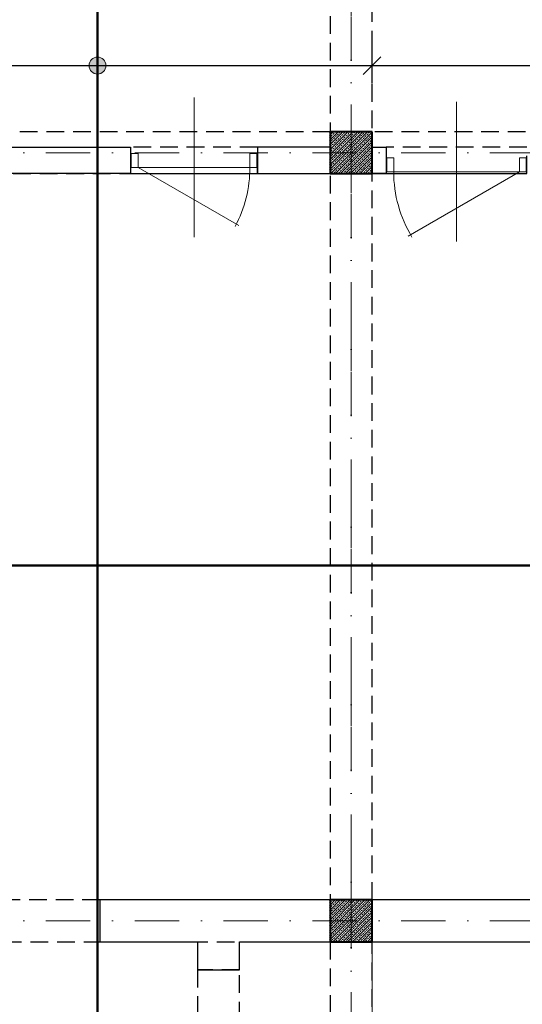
# Model space of a CAD drawing. Extents: x -19 to 9300416, y -12 to 10688993.
# Tile 8 of 106: x 4607545 to 4607905, y 5310708 to 5311413. Entities that reach past the tile are written whole.
import ezdxf

# ---------------------------------------------------------------- set-up
doc = ezdxf.new("R2010")
doc.units = 0
doc.header["$MEASUREMENT"] = 0
doc.linetypes.add('DASHDOT', pattern=[25.4, 12.7, -6.35, 0, -6.35])
doc.linetypes.add('DASHED', pattern=[19.05, 12.7, -6.35])
for name, color, linetype, lineweight in [('K-BELKI', 5, 'DASHED', 30), ('K-OPISY', 252, 'Continuous', 15), ('K-SCIANY CIENKI', 163, 'Continuous', 30), ('K-SCIANY GRUBY', 195, 'Continuous', 40), ('K-STAL', 114, 'Continuous', 50), ('K-WIDOK', 45, 'Continuous', 20), ('K-WYMIARY', 7, 'Continuous', 15), ('Osie', 175, 'DASHDOT', 9)]:
    doc.layers.add(name, color=color, linetype=linetype, lineweight=lineweight)
doc.layers.add('STOLARKA', color=4, linetype='Continuous')
doc.styles.add('Simplex', font='simplex.shx')
doc.dimstyles.new('1do50', dxfattribs={"dimscale": 5, "dimtxt": 2.5, "dimasz": 2.5, "dimexe": 2.5, "dimexo": 0.5, "dimgap": 1, "dimtad": 1, "dimdec": 1, "dimrnd": 0.5, "dimzin": 12, "dimdsep": 46, "dimtxsty": 'Simplex', "dimblk": 'OBLIQUE', "dimcen": 0.5, "dimdle": 2.5, "dimclrd": 256, "dimclre": 256, "dimclrt": 256, "dimadec": 1, "dimazin": 3, "dimtfac": 1, "dimtdec": 1, "dimtix": 1, "dimtmove": 0, "dimatfit": 3, "dimfxl": 0, "dimtolj": 1, "dimtzin": 0, "dimarcsym": 0})

# ---------------------------------------------------------------- blocks, each defined once
blk = doc.blocks.new('G$C61CBF25F')
at = {"layer": 'Osie', "lineweight": 0, "ltscale": 2.5}
for p, q in [((305, 0), (305, 1880)), ((855, 0), (855, 1880)), ((1525, 640), (-5, 640))]:
    blk.add_line(p, q, dxfattribs=at)
blk = doc.blocks.new('_Oblique')
at = {"color": 0, "linetype": 'ByBlock', "lineweight": -2}
blk.add_line((-0.5, -0.5), (0.5, 0.5), dxfattribs=at)
blk = doc.blocks.new('*D1150')
at = {"layer": 'Defpoints', "color": 0}
for p in [(4607797.81, 5311380.09), (4607167.81, 5311329.93), (4607797.81, 5310789.67)]:
    blk.add_point(p, dxfattribs=at)
at = {"layer": 'K-WYMIARY', "lineweight": -2, "ltscale": 40}
for p, q in [((4607167.81, 5311367.59), (4607167.81, 5311392.59)), ((4607797.81, 5311367.59), (4607797.81, 5311392.59)), ((4607155.31, 5311380.09), (4607810.31, 5311380.09))]:
    blk.add_line(p, q, dxfattribs=at)
at = {"layer": 'K-WYMIARY', "linetype": 'ByBlock', "lineweight": -2, "xscale": 12.5, "yscale": 12.5, "zscale": 12.5, "rotation": 180}
blk.add_blockref('_Oblique', (4607167.81, 5311380.09), dxfattribs=at)
at = {"layer": 'K-WYMIARY', "linetype": 'ByBlock', "lineweight": -2, "xscale": 12.5, "yscale": 12.5, "zscale": 12.5}
blk.add_blockref('_Oblique', (4607797.81, 5311380.09), dxfattribs=at)
at = {"layer": 'K-WYMIARY', "lineweight": 0, "ltscale": 40, "insert": (4607482.81, 5311391.34), "char_height": 12.5, "attachment_point": 5, "style": 'Simplex'}
blk.add_mtext('\\A1;630', dxfattribs=at)
blk = doc.blocks.new('*D1151')
at = {"layer": 'Defpoints', "color": 0}
for p in [(4608337.81, 5311380.09), (4607797.81, 5310789.67), (4608337.81, 5310752.75)]:
    blk.add_point(p, dxfattribs=at)
at = {"layer": 'K-WYMIARY', "lineweight": -2, "ltscale": 40}
for p, q in [((4607797.81, 5311367.59), (4607797.81, 5311392.59)), ((4608337.81, 5311367.59), (4608337.81, 5311392.59)), ((4607785.31, 5311380.09), (4608350.31, 5311380.09))]:
    blk.add_line(p, q, dxfattribs=at)
at = {"layer": 'K-WYMIARY', "linetype": 'ByBlock', "lineweight": -2, "xscale": 12.5, "yscale": 12.5, "zscale": 12.5, "rotation": 180}
blk.add_blockref('_Oblique', (4607797.81, 5311380.09), dxfattribs=at)
at = {"layer": 'K-WYMIARY', "linetype": 'ByBlock', "lineweight": -2, "xscale": 12.5, "yscale": 12.5, "zscale": 12.5}
blk.add_blockref('_Oblique', (4608337.81, 5311380.09), dxfattribs=at)
at = {"layer": 'K-WYMIARY', "lineweight": 0, "ltscale": 40, "insert": (4608067.81, 5311391.34), "char_height": 12.5, "attachment_point": 5, "style": 'Simplex'}
blk.add_mtext('\\A1;540', dxfattribs=at)

msp = doc.modelspace()

# ---------------------------------------------------------------- hatches: boundary and pattern name
at = {"layer": 'K-OPISY'}
h = msp.add_hatch(color=256, dxfattribs=at)
edge = h.paths.add_edge_path()
edge.add_arc((4607601.13, 5311380.09), 6.06, 0, 360)

# ---------------------------------------------------------------- linework, layer by layer
at = {"layer": 'K-BELKI'}
for points in [[(4607797.81, 5310782.75), (4607797.81, 5311872.75), (4607767.81, 5311872.75), (4607767.81, 5310782.75)], [(4607767.81, 5311302.75), (4607767.81, 5311332.75), (4607197.81, 5311332.75), (4607197.81, 5311302.75)], [(4608307.81, 5311302.75), (4608307.81, 5311332.75), (4607797.81, 5311332.75), (4607797.81, 5311302.75)], [(4607715.81, 5311302.75), (4607715.81, 5311321.75), (4607624.88, 5311321.75), (4607624.88, 5311302.75)], [(4607807.81, 5311321.75), (4607807.81, 5311302.75), (4607908.66, 5311302.75), (4607908.66, 5311321.75)], [(4606657.81, 5310782.75), (4606657.81, 5310752.75), (4608307.81, 5310752.75), (4608307.81, 5310782.75)], [(4607797.81, 5310572.75), (4607797.81, 5310752.75), (4607767.81, 5310752.75), (4607767.81, 5310572.75)], [(4607702.81, 5310582.75), (4607702.81, 5310732.77), (4607672.81, 5310732.77), (4607672.81, 5310582.75)]]:
    msp.add_lwpolyline(points, close=True, dxfattribs=at)
at = {"layer": 'K-OPISY'}
msp.add_circle((4607601.13, 5311380.09), 6.06, dxfattribs=at)
at = {"layer": 'K-SCIANY CIENKI'}
for p, q in [((4607330.81, 5311321.75), (4607624.88, 5311321.75)), ((4607551.42, 5311321.75), (4607624.81, 5311321.75)), ((4607624.81, 5311321.75), (4607624.81, 5311302.75)), ((4607715.81, 5311321.75), (4607715.81, 5311302.75)), ((4607767.81, 5311321.75), (4607715.81, 5311321.75)), ((4607767.81, 5311302.75), (4607767.81, 5311321.75)), ((4607797.81, 5311321.75), (4607807.81, 5311321.75)), ((4607807.81, 5311321.75), (4607807.81, 5311302.75)), ((4607624.81, 5311302.75), (4607308.81, 5311302.75)), ((4607715.81, 5311302.75), (4607767.81, 5311302.75)), ((4607807.81, 5311302.75), (4607797.81, 5311302.75)), ((4607767.81, 5310782.75), (4607602.81, 5310782.75)), ((4607602.81, 5310782.75), (4607602.81, 5310752.75)), ((4607767.81, 5310752.75), (4607767.81, 5310782.75)), ((4607973.22, 5310782.75), (4607797.81, 5310782.75)), ((4607797.81, 5310782.75), (4607797.81, 5310752.75)), ((4607602.81, 5310752.75), (4607672.81, 5310752.75)), ((4607672.81, 5310752.75), (4607672.81, 5310732.77)), ((4607702.81, 5310752.75), (4607767.81, 5310752.75)), ((4607702.81, 5310732.77), (4607702.81, 5310752.75)), ((4607797.81, 5310752.75), (4607973.22, 5310752.75)), ((4607672.81, 5310732.77), (4607702.81, 5310732.77))]:
    msp.add_line(p, q, dxfattribs=at)
at = {"layer": 'K-SCIANY GRUBY'}
for p, q in [((4607797.81, 5311332.75), (4607767.81, 5311332.75)), ((4607767.81, 5311332.75), (4607767.81, 5311302.75)), ((4607797.81, 5311302.75), (4607797.81, 5311332.75)), ((4607767.81, 5311302.75), (4607797.81, 5311302.75)), ((4607797.81, 5310782.75), (4607767.81, 5310782.75)), ((4607767.81, 5310782.75), (4607767.81, 5310752.75)), ((4607797.81, 5310752.75), (4607797.81, 5310782.75)), ((4607767.81, 5310752.75), (4607797.81, 5310752.75))]:
    msp.add_line(p, q, dxfattribs=at)
at = {"layer": 'K-STAL'}
for points in [[(4607601.13, 5311902.75), (4607601.13, 5310542.75)], [(4607008.28, 5311022.25), (4608337.81, 5311022.25)]]:
    msp.add_lwpolyline(points, dxfattribs=at)
at = {"layer": 'K-WIDOK', "linetype": 'Continuous', "lineweight": 0}
for p, q in [((4607767.26, 5311330.1), (4607769.9, 5311332.75)), ((4607767.26, 5311326.57), (4607773.44, 5311332.75)), ((4607767.26, 5311323.03), (4607776.97, 5311332.75)), ((4607767.26, 5311319.49), (4607780.51, 5311332.75)), ((4607767.26, 5311315.96), (4607784.04, 5311332.75)), ((4607767.26, 5311312.42), (4607787.58, 5311332.75)), ((4607767.26, 5311308.89), (4607791.11, 5311332.75)), ((4607767.26, 5311305.35), (4607794.65, 5311332.75)), ((4607767.26, 5311331.87), (4607767.54, 5311332.15)), ((4607767.26, 5311328.33), (4607767.98, 5311329.05)), ((4607767.98, 5311332.59), (4607768.13, 5311332.75)), ((4607768.19, 5311302.75), (4607797.26, 5311331.82)), ((4607768.42, 5311329.5), (4607769.3, 5311330.38)), ((4607768.86, 5311326.4), (4607769.75, 5311327.29)), ((4607769.75, 5311330.82), (4607770.63, 5311331.71)), ((4607770.19, 5311327.73), (4607771.07, 5311328.61)), ((4607771.07, 5311332.15), (4607771.67, 5311332.75)), ((4607771.51, 5311329.05), (4607772.4, 5311329.94)), ((4607771.72, 5311302.75), (4607797.26, 5311328.28)), ((4607771.96, 5311325.96), (4607772.84, 5311326.85)), ((4607772.84, 5311330.38), (4607773.72, 5311331.26)), ((4607773.28, 5311327.29), (4607774.17, 5311328.17)), ((4607774.17, 5311331.71), (4607775.05, 5311332.59)), ((4607774.61, 5311328.61), (4607775.49, 5311329.5)), ((4607775.05, 5311325.52), (4607775.93, 5311326.4)), ((4607775.93, 5311329.94), (4607776.82, 5311330.82)), ((4607776.38, 5311326.85), (4607777.26, 5311327.73)), ((4607777.26, 5311331.26), (4607778.14, 5311332.15)), ((4607777.7, 5311328.17), (4607778.59, 5311329.05)), ((4607778.59, 5311332.59), (4607778.74, 5311332.75)), ((4607779.03, 5311329.5), (4607779.91, 5311330.38)), ((4607779.47, 5311326.4), (4607780.35, 5311327.29)), ((4607780.35, 5311330.82), (4607781.24, 5311331.71)), ((4607780.79, 5311327.73), (4607781.68, 5311328.61)), ((4607781.68, 5311332.15), (4607782.28, 5311332.75)), ((4607782.12, 5311329.05), (4607783, 5311329.94)), ((4607782.56, 5311325.96), (4607783.45, 5311326.85)), ((4607783.45, 5311330.38), (4607784.33, 5311331.26)), ((4607783.89, 5311327.29), (4607784.77, 5311328.17)), ((4607784.77, 5311331.71), (4607785.66, 5311332.59)), ((4607785.21, 5311328.61), (4607786.1, 5311329.5)), ((4607785.66, 5311325.52), (4607786.54, 5311326.4)), ((4607786.54, 5311329.94), (4607787.42, 5311330.82)), ((4607786.98, 5311326.85), (4607787.87, 5311327.73)), ((4607787.87, 5311331.26), (4607788.75, 5311332.15)), ((4607788.31, 5311328.17), (4607789.19, 5311329.05)), ((4607789.19, 5311332.59), (4607789.35, 5311332.75)), ((4607789.63, 5311329.5), (4607790.52, 5311330.38)), ((4607790.08, 5311326.4), (4607790.96, 5311327.29)), ((4607790.96, 5311330.82), (4607791.84, 5311331.71)), ((4607791.4, 5311327.73), (4607792.29, 5311328.61)), ((4607792.29, 5311332.15), (4607792.88, 5311332.75)), ((4607792.73, 5311329.05), (4607793.61, 5311329.94)), ((4607793.17, 5311325.96), (4607794.05, 5311326.85)), ((4607794.05, 5311330.38), (4607794.94, 5311331.26)), ((4607794.49, 5311327.29), (4607795.38, 5311328.17)), ((4607795.38, 5311331.71), (4607796.26, 5311332.59)), ((4607795.82, 5311328.61), (4607796.7, 5311329.5)), ((4607796.26, 5311325.52), (4607797.15, 5311326.4)), ((4607797.15, 5311329.94), (4607797.26, 5311330.05)), ((4607767.26, 5311321.26), (4607767.54, 5311321.54)), ((4607767.54, 5311325.08), (4607768.42, 5311325.96)), ((4607767.98, 5311321.98), (4607768.86, 5311322.87)), ((4607768.42, 5311318.89), (4607769.3, 5311319.77)), ((4607769.3, 5311323.31), (4607770.19, 5311324.19)), ((4607769.75, 5311320.22), (4607770.63, 5311321.1)), ((4607770.63, 5311324.64), (4607771.51, 5311325.52)), ((4607771.07, 5311321.54), (4607771.96, 5311322.43)), ((4607771.51, 5311318.45), (4607772.4, 5311319.33)), ((4607772.4, 5311322.87), (4607773.28, 5311323.75)), ((4607772.84, 5311319.77), (4607773.72, 5311320.66)), ((4607773.72, 5311324.19), (4607774.61, 5311325.08)), ((4607774.17, 5311321.1), (4607775.05, 5311321.98)), ((4607775.26, 5311302.75), (4607797.26, 5311324.75)), ((4607775.49, 5311322.43), (4607776.38, 5311323.31)), ((4607775.93, 5311319.33), (4607776.82, 5311320.22)), ((4607776.82, 5311323.75), (4607777.7, 5311324.64)), ((4607777.26, 5311320.66), (4607778.14, 5311321.54)), ((4607778.14, 5311325.08), (4607779.03, 5311325.96)), ((4607778.59, 5311321.98), (4607779.47, 5311322.87)), ((4607778.79, 5311302.75), (4607797.26, 5311321.21)), ((4607779.03, 5311318.89), (4607779.91, 5311319.77)), ((4607779.91, 5311323.31), (4607780.79, 5311324.19)), ((4607780.35, 5311320.22), (4607781.24, 5311321.1)), ((4607781.24, 5311324.64), (4607782.12, 5311325.52)), ((4607781.68, 5311321.54), (4607782.56, 5311322.43)), ((4607782.12, 5311318.45), (4607783, 5311319.33)), ((4607783, 5311322.87), (4607783.89, 5311323.75)), ((4607783.45, 5311319.77), (4607784.33, 5311320.66)), ((4607784.33, 5311324.19), (4607785.21, 5311325.08)), ((4607784.77, 5311321.1), (4607785.66, 5311321.98)), ((4607786.1, 5311322.43), (4607786.98, 5311323.31)), ((4607786.54, 5311319.33), (4607787.42, 5311320.22)), ((4607787.42, 5311323.75), (4607788.31, 5311324.64)), ((4607787.87, 5311320.66), (4607788.75, 5311321.54)), ((4607788.75, 5311325.08), (4607789.63, 5311325.96)), ((4607789.19, 5311321.98), (4607790.08, 5311322.87)), ((4607789.63, 5311318.89), (4607790.52, 5311319.77)), ((4607790.52, 5311323.31), (4607791.4, 5311324.19)), ((4607790.96, 5311320.22), (4607791.84, 5311321.1)), ((4607791.84, 5311324.64), (4607792.73, 5311325.52)), ((4607792.29, 5311321.54), (4607793.17, 5311322.43)), ((4607792.73, 5311318.45), (4607793.61, 5311319.33)), ((4607793.61, 5311322.87), (4607794.49, 5311323.75)), ((4607794.05, 5311319.77), (4607794.94, 5311320.66)), ((4607794.94, 5311324.19), (4607795.82, 5311325.08)), ((4607795.38, 5311321.1), (4607796.26, 5311321.98)), ((4607796.7, 5311322.43), (4607797.26, 5311322.98)), ((4607797.15, 5311319.33), (4607797.26, 5311319.44)), ((4607767.26, 5311317.73), (4607767.98, 5311318.45)), ((4607767.54, 5311314.47), (4607768.42, 5311315.35)), ((4607767.98, 5311311.38), (4607768.86, 5311312.26)), ((4607768.86, 5311315.8), (4607769.75, 5311316.68)), ((4607769.3, 5311312.7), (4607770.19, 5311313.59)), ((4607770.19, 5311317.12), (4607771.07, 5311318.01)), ((4607770.63, 5311314.03), (4607771.51, 5311314.91)), ((4607771.96, 5311315.35), (4607772.84, 5311316.24)), ((4607772.4, 5311312.26), (4607773.28, 5311313.14)), ((4607773.28, 5311316.68), (4607774.17, 5311317.56)), ((4607773.72, 5311313.59), (4607774.61, 5311314.47)), ((4607774.61, 5311318.01), (4607775.49, 5311318.89)), ((4607775.05, 5311314.91), (4607775.93, 5311315.8)), ((4607775.49, 5311311.82), (4607776.38, 5311312.7)), ((4607776.38, 5311316.24), (4607777.26, 5311317.12)), ((4607776.82, 5311313.14), (4607777.7, 5311314.03)), ((4607777.7, 5311317.56), (4607778.59, 5311318.45)), ((4607778.14, 5311314.47), (4607779.03, 5311315.35)), ((4607778.59, 5311311.38), (4607779.47, 5311312.26)), ((4607779.47, 5311315.8), (4607780.35, 5311316.68)), ((4607779.91, 5311312.7), (4607780.79, 5311313.59)), ((4607780.79, 5311317.12), (4607781.68, 5311318.01)), ((4607781.24, 5311314.03), (4607782.12, 5311314.91)), ((4607782.33, 5311302.75), (4607797.26, 5311317.67)), ((4607782.56, 5311315.35), (4607783.45, 5311316.24)), ((4607783, 5311312.26), (4607783.89, 5311313.14)), ((4607783.89, 5311316.68), (4607784.77, 5311317.56)), ((4607784.33, 5311313.59), (4607785.21, 5311314.47)), ((4607785.21, 5311318.01), (4607786.1, 5311318.89)), ((4607785.66, 5311314.91), (4607786.54, 5311315.8)), ((4607785.86, 5311302.75), (4607797.26, 5311314.14)), ((4607786.1, 5311311.82), (4607786.98, 5311312.7)), ((4607786.98, 5311316.24), (4607787.87, 5311317.12)), ((4607787.42, 5311313.14), (4607788.31, 5311314.03)), ((4607788.31, 5311317.56), (4607789.19, 5311318.45)), ((4607788.75, 5311314.47), (4607789.63, 5311315.35)), ((4607789.19, 5311311.38), (4607790.08, 5311312.26)), ((4607790.08, 5311315.8), (4607790.96, 5311316.68)), ((4607790.52, 5311312.7), (4607791.4, 5311313.59)), ((4607791.4, 5311317.12), (4607792.29, 5311318.01)), ((4607791.84, 5311314.03), (4607792.73, 5311314.91)), ((4607793.17, 5311315.35), (4607794.05, 5311316.24)), ((4607793.61, 5311312.26), (4607794.49, 5311313.14)), ((4607794.49, 5311316.68), (4607795.38, 5311317.56)), ((4607794.94, 5311313.59), (4607795.82, 5311314.47)), ((4607795.82, 5311318.01), (4607796.7, 5311318.89)), ((4607796.26, 5311314.91), (4607797.15, 5311315.8)), ((4607796.7, 5311311.82), (4607797.26, 5311312.37)), ((4607767.26, 5311310.66), (4607767.54, 5311310.94)), ((4607767.26, 5311307.12), (4607767.98, 5311307.84)), ((4607768.42, 5311308.28), (4607769.3, 5311309.17)), ((4607768.86, 5311305.19), (4607769.75, 5311306.07)), ((4607769.75, 5311309.61), (4607770.63, 5311310.49)), ((4607770.19, 5311306.52), (4607771.07, 5311307.4)), ((4607771.07, 5311310.94), (4607771.96, 5311311.82)), ((4607771.51, 5311307.84), (4607772.4, 5311308.73)), ((4607771.96, 5311304.75), (4607772.84, 5311305.63)), ((4607772.84, 5311309.17), (4607773.72, 5311310.05)), ((4607773.28, 5311306.07), (4607774.17, 5311306.96)), ((4607774.17, 5311310.49), (4607775.05, 5311311.38)), ((4607774.61, 5311307.4), (4607775.49, 5311308.28)), ((4607775.05, 5311304.31), (4607775.93, 5311305.19)), ((4607775.93, 5311308.73), (4607776.82, 5311309.61)), ((4607776.38, 5311305.63), (4607777.26, 5311306.52)), ((4607777.26, 5311310.05), (4607778.14, 5311310.94)), ((4607777.7, 5311306.96), (4607778.59, 5311307.84)), ((4607779.03, 5311308.28), (4607779.91, 5311309.17)), ((4607779.47, 5311305.19), (4607780.35, 5311306.07)), ((4607780.35, 5311309.61), (4607781.24, 5311310.49)), ((4607780.79, 5311306.52), (4607781.68, 5311307.4)), ((4607781.68, 5311310.94), (4607782.56, 5311311.82)), ((4607782.12, 5311307.84), (4607783, 5311308.73)), ((4607782.56, 5311304.75), (4607783.45, 5311305.63)), ((4607783.45, 5311309.17), (4607784.33, 5311310.05)), ((4607783.89, 5311306.07), (4607784.77, 5311306.96)), ((4607784.77, 5311310.49), (4607785.66, 5311311.38)), ((4607785.21, 5311307.4), (4607786.1, 5311308.28)), ((4607785.66, 5311304.31), (4607786.54, 5311305.19)), ((4607786.54, 5311308.73), (4607787.42, 5311309.61)), ((4607786.98, 5311305.63), (4607787.87, 5311306.52)), ((4607787.87, 5311310.05), (4607788.75, 5311310.94)), ((4607788.31, 5311306.96), (4607789.19, 5311307.84)), ((4607789.4, 5311302.75), (4607797.26, 5311310.6)), ((4607789.63, 5311308.28), (4607790.52, 5311309.17)), ((4607790.08, 5311305.19), (4607790.96, 5311306.07)), ((4607790.96, 5311309.61), (4607791.84, 5311310.49)), ((4607791.4, 5311306.52), (4607792.29, 5311307.4)), ((4607792.29, 5311310.94), (4607793.17, 5311311.82)), ((4607792.73, 5311307.84), (4607793.61, 5311308.73)), ((4607792.93, 5311302.75), (4607797.26, 5311307.07)), ((4607793.17, 5311304.75), (4607794.05, 5311305.63)), ((4607794.05, 5311309.17), (4607794.94, 5311310.05)), ((4607794.49, 5311306.07), (4607795.38, 5311306.96)), ((4607795.38, 5311310.49), (4607796.26, 5311311.38)), ((4607795.82, 5311307.4), (4607796.7, 5311308.28)), ((4607796.26, 5311304.31), (4607797.15, 5311305.19)), ((4607797.15, 5311308.73), (4607797.26, 5311308.84)), ((4607767.54, 5311303.86), (4607768.42, 5311304.75)), ((4607769.95, 5311302.75), (4607770.19, 5311302.98)), ((4607770.63, 5311303.42), (4607771.51, 5311304.31)), ((4607773.72, 5311302.98), (4607774.61, 5311303.86)), ((4607777.02, 5311302.75), (4607777.7, 5311303.42)), ((4607778.14, 5311303.86), (4607779.03, 5311304.75)), ((4607780.56, 5311302.75), (4607780.79, 5311302.98)), ((4607781.24, 5311303.42), (4607782.12, 5311304.31)), ((4607784.33, 5311302.98), (4607785.21, 5311303.86)), ((4607787.63, 5311302.75), (4607788.31, 5311303.42)), ((4607788.75, 5311303.86), (4607789.63, 5311304.75)), ((4607791.17, 5311302.75), (4607791.4, 5311302.98)), ((4607791.84, 5311303.42), (4607792.73, 5311304.31)), ((4607794.94, 5311302.98), (4607795.82, 5311303.86)), ((4607796.47, 5311302.75), (4607797.26, 5311303.53)), ((4607767.26, 5310782.09), (4607767.91, 5310782.75)), ((4607767.26, 5310778.56), (4607771.44, 5310782.75)), ((4607767.26, 5310775.02), (4607774.98, 5310782.75)), ((4607767.26, 5310771.49), (4607778.52, 5310782.75)), ((4607767.26, 5310767.95), (4607782.05, 5310782.75)), ((4607767.26, 5310764.42), (4607785.59, 5310782.75)), ((4607767.26, 5310760.88), (4607789.12, 5310782.75)), ((4607767.26, 5310757.34), (4607792.66, 5310782.75)), ((4607767.26, 5310753.81), (4607796.19, 5310782.75)), ((4607767.26, 5310780.33), (4607767.54, 5310780.61)), ((4607767.26, 5310776.79), (4607767.98, 5310777.51)), ((4607767.98, 5310781.05), (4607768.86, 5310781.93)), ((4607768.42, 5310777.95), (4607769.3, 5310778.84)), ((4607769.3, 5310782.37), (4607769.68, 5310782.75)), ((4607769.73, 5310752.75), (4607797.26, 5310780.27)), ((4607769.75, 5310779.28), (4607770.63, 5310780.16)), ((4607770.19, 5310776.19), (4607771.07, 5310777.07)), ((4607771.07, 5310780.61), (4607771.96, 5310781.49)), ((4607771.51, 5310777.51), (4607772.4, 5310778.4)), ((4607772.4, 5310781.93), (4607773.21, 5310782.75)), ((4607772.84, 5310778.84), (4607773.72, 5310779.72)), ((4607773.26, 5310752.75), (4607797.26, 5310776.74)), ((4607773.28, 5310775.74), (4607774.17, 5310776.63)), ((4607774.17, 5310780.16), (4607775.05, 5310781.05)), ((4607774.61, 5310777.07), (4607775.49, 5310777.95)), ((4607775.49, 5310781.49), (4607776.38, 5310782.37)), ((4607775.93, 5310778.4), (4607776.82, 5310779.28)), ((4607776.38, 5310775.3), (4607777.26, 5310776.19)), ((4607777.26, 5310779.72), (4607778.14, 5310780.61)), ((4607777.7, 5310776.63), (4607778.59, 5310777.51)), ((4607778.59, 5310781.05), (4607779.47, 5310781.93)), ((4607779.03, 5310777.95), (4607779.91, 5310778.84)), ((4607779.91, 5310782.37), (4607780.28, 5310782.75)), ((4607780.35, 5310779.28), (4607781.24, 5310780.16)), ((4607780.79, 5310776.19), (4607781.68, 5310777.07)), ((4607781.68, 5310780.61), (4607782.56, 5310781.49)), ((4607782.12, 5310777.51), (4607783, 5310778.4)), ((4607783, 5310781.93), (4607783.82, 5310782.75)), ((4607783.45, 5310778.84), (4607784.33, 5310779.72)), ((4607783.89, 5310775.74), (4607784.77, 5310776.63)), ((4607784.77, 5310780.16), (4607785.66, 5310781.05)), ((4607785.21, 5310777.07), (4607786.1, 5310777.95)), ((4607786.1, 5310781.49), (4607786.98, 5310782.37)), ((4607786.54, 5310778.4), (4607787.42, 5310779.28)), ((4607786.98, 5310775.3), (4607787.87, 5310776.19)), ((4607787.87, 5310779.72), (4607788.75, 5310780.61)), ((4607788.31, 5310776.63), (4607789.19, 5310777.51)), ((4607789.19, 5310781.05), (4607790.08, 5310781.93)), ((4607789.63, 5310777.95), (4607790.52, 5310778.84)), ((4607790.52, 5310782.37), (4607790.89, 5310782.75)), ((4607790.96, 5310779.28), (4607791.84, 5310780.16)), ((4607791.4, 5310776.19), (4607792.29, 5310777.07)), ((4607792.29, 5310780.61), (4607793.17, 5310781.49)), ((4607792.73, 5310777.51), (4607793.61, 5310778.4)), ((4607793.61, 5310781.93), (4607794.43, 5310782.75)), ((4607794.05, 5310778.84), (4607794.94, 5310779.72)), ((4607794.49, 5310775.74), (4607795.38, 5310776.63)), ((4607795.38, 5310780.16), (4607796.26, 5310781.05)), ((4607795.82, 5310777.07), (4607796.7, 5310777.95)), ((4607796.7, 5310781.49), (4607797.26, 5310782.04)), ((4607797.15, 5310778.4), (4607797.26, 5310778.51)), ((4607767.26, 5310769.72), (4607767.54, 5310770)), ((4607767.54, 5310773.53), (4607768.42, 5310774.42)), ((4607767.98, 5310770.44), (4607768.86, 5310771.32)), ((4607768.86, 5310774.86), (4607769.75, 5310775.74)), ((4607769.3, 5310771.77), (4607770.19, 5310772.65)), ((4607769.75, 5310768.67), (4607770.63, 5310769.56)), ((4607770.63, 5310773.09), (4607771.51, 5310773.98)), ((4607771.07, 5310770), (4607771.96, 5310770.88)), ((4607771.96, 5310774.42), (4607772.84, 5310775.3)), ((4607772.4, 5310771.32), (4607773.28, 5310772.21)), ((4607772.84, 5310768.23), (4607773.72, 5310769.11)), ((4607773.72, 5310772.65), (4607774.61, 5310773.53)), ((4607774.17, 5310769.56), (4607775.05, 5310770.44)), ((4607775.05, 5310773.98), (4607775.93, 5310774.86)), ((4607775.49, 5310770.88), (4607776.38, 5310771.77)), ((4607776.8, 5310752.75), (4607797.26, 5310773.2)), ((4607776.82, 5310772.21), (4607777.7, 5310773.09)), ((4607777.26, 5310769.11), (4607778.14, 5310770)), ((4607778.14, 5310773.53), (4607779.03, 5310774.42)), ((4607778.59, 5310770.44), (4607779.47, 5310771.32)), ((4607779.47, 5310774.86), (4607780.35, 5310775.74)), ((4607779.91, 5310771.77), (4607780.79, 5310772.65)), ((4607780.34, 5310752.75), (4607797.26, 5310769.67)), ((4607780.35, 5310768.67), (4607781.24, 5310769.56)), ((4607781.24, 5310773.09), (4607782.12, 5310773.98)), ((4607781.68, 5310770), (4607782.56, 5310770.88)), ((4607782.56, 5310774.42), (4607783.45, 5310775.3)), ((4607783, 5310771.32), (4607783.89, 5310772.21)), ((4607783.45, 5310768.23), (4607784.33, 5310769.11)), ((4607784.33, 5310772.65), (4607785.21, 5310773.53)), ((4607784.77, 5310769.56), (4607785.66, 5310770.44)), ((4607785.66, 5310773.98), (4607786.54, 5310774.86)), ((4607786.1, 5310770.88), (4607786.98, 5310771.77)), ((4607787.42, 5310772.21), (4607788.31, 5310773.09)), ((4607787.87, 5310769.11), (4607788.75, 5310770)), ((4607788.75, 5310773.53), (4607789.63, 5310774.42)), ((4607789.19, 5310770.44), (4607790.08, 5310771.32)), ((4607790.08, 5310774.86), (4607790.96, 5310775.74)), ((4607790.52, 5310771.77), (4607791.4, 5310772.65)), ((4607790.96, 5310768.67), (4607791.84, 5310769.56)), ((4607791.84, 5310773.09), (4607792.73, 5310773.98)), ((4607792.29, 5310770), (4607793.17, 5310770.88)), ((4607793.17, 5310774.42), (4607794.05, 5310775.3)), ((4607793.61, 5310771.32), (4607794.49, 5310772.21)), ((4607794.05, 5310768.23), (4607794.94, 5310769.11)), ((4607794.94, 5310772.65), (4607795.82, 5310773.53)), ((4607795.38, 5310769.56), (4607796.26, 5310770.44)), ((4607796.26, 5310773.98), (4607797.15, 5310774.86)), ((4607796.7, 5310770.88), (4607797.26, 5310771.43)), ((4607767.26, 5310766.18), (4607767.98, 5310766.9)), ((4607767.54, 5310762.93), (4607768.42, 5310763.81)), ((4607768.42, 5310767.35), (4607769.3, 5310768.23)), ((4607768.86, 5310764.25), (4607769.75, 5310765.14)), ((4607769.3, 5310761.16), (4607770.19, 5310762.04)), ((4607770.19, 5310765.58), (4607771.07, 5310766.46)), ((4607770.63, 5310762.49), (4607771.51, 5310763.37)), ((4607771.51, 5310766.9), (4607772.4, 5310767.79)), ((4607771.96, 5310763.81), (4607772.84, 5310764.7)), ((4607773.28, 5310765.14), (4607774.17, 5310766.02)), ((4607773.72, 5310762.04), (4607774.61, 5310762.93)), ((4607774.61, 5310766.46), (4607775.49, 5310767.35)), ((4607775.05, 5310763.37), (4607775.93, 5310764.25)), ((4607775.93, 5310767.79), (4607776.82, 5310768.67)), ((4607776.38, 5310764.7), (4607777.26, 5310765.58)), ((4607776.82, 5310761.6), (4607777.7, 5310762.49)), ((4607777.7, 5310766.02), (4607778.59, 5310766.9)), ((4607778.14, 5310762.93), (4607779.03, 5310763.81)), ((4607779.03, 5310767.35), (4607779.91, 5310768.23)), ((4607779.47, 5310764.25), (4607780.35, 5310765.14)), ((4607779.91, 5310761.16), (4607780.79, 5310762.04)), ((4607780.79, 5310765.58), (4607781.68, 5310766.46)), ((4607781.24, 5310762.49), (4607782.12, 5310763.37)), ((4607782.12, 5310766.9), (4607783, 5310767.79)), ((4607782.56, 5310763.81), (4607783.45, 5310764.7)), ((4607783.87, 5310752.75), (4607797.26, 5310766.13)), ((4607783.89, 5310765.14), (4607784.77, 5310766.02)), ((4607784.33, 5310762.04), (4607785.21, 5310762.93)), ((4607785.21, 5310766.46), (4607786.1, 5310767.35)), ((4607785.66, 5310763.37), (4607786.54, 5310764.25)), ((4607786.54, 5310767.79), (4607787.42, 5310768.67)), ((4607786.98, 5310764.7), (4607787.87, 5310765.58)), ((4607787.41, 5310752.75), (4607797.26, 5310762.6)), ((4607787.42, 5310761.6), (4607788.31, 5310762.49)), ((4607788.31, 5310766.02), (4607789.19, 5310766.9)), ((4607788.75, 5310762.93), (4607789.63, 5310763.81)), ((4607789.63, 5310767.35), (4607790.52, 5310768.23)), ((4607790.08, 5310764.25), (4607790.96, 5310765.14)), ((4607790.52, 5310761.16), (4607791.4, 5310762.04)), ((4607791.4, 5310765.58), (4607792.29, 5310766.46)), ((4607791.84, 5310762.49), (4607792.73, 5310763.37)), ((4607792.73, 5310766.9), (4607793.61, 5310767.79)), ((4607793.17, 5310763.81), (4607794.05, 5310764.7)), ((4607794.49, 5310765.14), (4607795.38, 5310766.02)), ((4607794.94, 5310762.04), (4607795.82, 5310762.93)), ((4607795.82, 5310766.46), (4607796.7, 5310767.35)), ((4607796.26, 5310763.37), (4607797.15, 5310764.25)), ((4607797.15, 5310767.79), (4607797.26, 5310767.9)), ((4607767.26, 5310759.11), (4607767.54, 5310759.39)), ((4607767.26, 5310755.58), (4607767.98, 5310756.3)), ((4607767.98, 5310759.83), (4607768.86, 5310760.72)), ((4607768.42, 5310756.74), (4607769.3, 5310757.62)), ((4607769.75, 5310758.07), (4607770.63, 5310758.95)), ((4607770.19, 5310754.97), (4607771.07, 5310755.86)), ((4607771.07, 5310759.39), (4607771.96, 5310760.28)), ((4607771.51, 5310756.3), (4607772.4, 5310757.18)), ((4607772.4, 5310760.72), (4607773.28, 5310761.6)), ((4607772.84, 5310757.62), (4607773.72, 5310758.51)), ((4607773.28, 5310754.53), (4607774.17, 5310755.41)), ((4607774.17, 5310758.95), (4607775.05, 5310759.83)), ((4607774.61, 5310755.86), (4607775.49, 5310756.74)), ((4607775.49, 5310760.28), (4607776.38, 5310761.16)), ((4607775.93, 5310757.18), (4607776.82, 5310758.07)), ((4607776.38, 5310754.09), (4607777.26, 5310754.97)), ((4607777.26, 5310758.51), (4607778.14, 5310759.39)), ((4607777.7, 5310755.41), (4607778.59, 5310756.3)), ((4607778.59, 5310759.83), (4607779.47, 5310760.72)), ((4607779.03, 5310756.74), (4607779.91, 5310757.62)), ((4607780.35, 5310758.07), (4607781.24, 5310758.95)), ((4607780.79, 5310754.97), (4607781.68, 5310755.86)), ((4607781.68, 5310759.39), (4607782.56, 5310760.28)), ((4607782.12, 5310756.3), (4607783, 5310757.18)), ((4607783, 5310760.72), (4607783.89, 5310761.6)), ((4607783.45, 5310757.62), (4607784.33, 5310758.51)), ((4607783.89, 5310754.53), (4607784.77, 5310755.41)), ((4607784.77, 5310758.95), (4607785.66, 5310759.83)), ((4607785.21, 5310755.86), (4607786.1, 5310756.74)), ((4607786.1, 5310760.28), (4607786.98, 5310761.16)), ((4607786.54, 5310757.18), (4607787.42, 5310758.07)), ((4607786.98, 5310754.09), (4607787.87, 5310754.97)), ((4607787.87, 5310758.51), (4607788.75, 5310759.39)), ((4607788.31, 5310755.41), (4607789.19, 5310756.3)), ((4607789.19, 5310759.83), (4607790.08, 5310760.72)), ((4607789.63, 5310756.74), (4607790.52, 5310757.62)), ((4607790.94, 5310752.75), (4607797.26, 5310759.06)), ((4607790.96, 5310758.07), (4607791.84, 5310758.95)), ((4607791.4, 5310754.97), (4607792.29, 5310755.86)), ((4607792.29, 5310759.39), (4607793.17, 5310760.28)), ((4607792.73, 5310756.3), (4607793.61, 5310757.18)), ((4607793.61, 5310760.72), (4607794.49, 5310761.6)), ((4607794.05, 5310757.62), (4607794.94, 5310758.51)), ((4607794.48, 5310752.75), (4607797.26, 5310755.52)), ((4607794.49, 5310754.53), (4607795.38, 5310755.41)), ((4607795.38, 5310758.95), (4607796.26, 5310759.83)), ((4607795.82, 5310755.86), (4607796.7, 5310756.74)), ((4607796.7, 5310760.28), (4607797.26, 5310760.83)), ((4607797.15, 5310757.18), (4607797.26, 5310757.29)), ((4607767.96, 5310752.75), (4607768.42, 5310753.2)), ((4607768.86, 5310753.65), (4607769.75, 5310754.53)), ((4607771.5, 5310752.75), (4607771.51, 5310752.76)), ((4607771.96, 5310753.2), (4607772.84, 5310754.09)), ((4607775.05, 5310752.76), (4607775.93, 5310753.65)), ((4607778.57, 5310752.75), (4607779.03, 5310753.2)), ((4607779.47, 5310753.65), (4607780.35, 5310754.53)), ((4607782.1, 5310752.75), (4607782.12, 5310752.76)), ((4607782.56, 5310753.2), (4607783.45, 5310754.09)), ((4607785.66, 5310752.76), (4607786.54, 5310753.65)), ((4607789.17, 5310752.75), (4607789.63, 5310753.2)), ((4607790.08, 5310753.65), (4607790.96, 5310754.53)), ((4607792.71, 5310752.75), (4607792.73, 5310752.76)), ((4607793.17, 5310753.2), (4607794.05, 5310754.09)), ((4607796.26, 5310752.76), (4607797.15, 5310753.65))]:
    msp.add_line(p, q, dxfattribs=at)
at = {"layer": 'K-WYMIARY', "lineweight": 0, "ltscale": 40}
msp.add_lwpolyline([(4607167.81, 5310752.75), (4607167.81, 5310542.75), (4607797.81, 5310542.75), (4607797.81, 5310752.75)], dxfattribs=at)
at = {"layer": 'Osie', "lineweight": 0, "ltscale": 5}
msp.add_line((4607782.81, 5311987.75), (4607782.81, 5310667.59), dxfattribs=at)
msp.add_line((4607782.81, 5311987.75), (4607782.81, 5310667.59), dxfattribs=at)
at = {"layer": 'STOLARKA', "color": 252, "linetype": 'Continuous', "lineweight": 0}
for p, q in [((4607670.31, 5311257.25), (4607670.31, 5311357.25)), ((4607858.31, 5311254.08), (4607858.31, 5311354.08)), ((4607710.31, 5311307.25), (4607630.31, 5311307.25)), ((4607813.31, 5311304.08), (4607903.31, 5311304.08))]:
    msp.add_line(p, q, dxfattribs=at)
for points in [[(4607630.31, 5311317.25), (4607630.31, 5311307.25), (4607625.31, 5311307.25), (4607625.31, 5311317.25)], [(4607710.31, 5311317.25), (4607710.31, 5311307.25), (4607715.31, 5311307.25), (4607715.31, 5311317.25)], [(4607813.31, 5311314.08), (4607813.31, 5311304.08), (4607808.31, 5311304.08), (4607808.31, 5311314.08)], [(4607903.31, 5311314.08), (4607903.31, 5311304.08), (4607908.31, 5311304.08), (4607908.31, 5311314.08)]]:
    msp.add_lwpolyline(points, close=True, dxfattribs=at)
for points in [[(4607630.31, 5311307.25), (4607702.37, 5311265.64)], [(4607903.31, 5311304.08), (4607823.64, 5311258.08)]]:
    msp.add_lwpolyline(points, dxfattribs=at)
for centre, start, end in [((4607620.31, 5311307.25), 331.91021, 360), ((4607903.31, 5311304.08), 180, 211.27334)]:
    msp.add_arc(centre, 90, start, end, dxfattribs=at)

# ---------------------------------------------------------------- block references
at = {"lineweight": 0, "ltscale": 40, "rotation": 90}
msp.add_blockref('G$C61CBF25F', (4608422.81, 5310462.75), dxfattribs=at)

# ---------------------------------------------------------------- dimensions: what is measured, and where the dimension line sits
at = {"layer": 'K-WYMIARY', "lineweight": 0, "ltscale": 40}
for base, p1, p2, picture, middle in [((4607797.81, 5311380.09), (4607167.81, 5311329.93), (4607797.81, 5310789.67), '*D1150', (4607482.81, 5311391.34)), ((4608337.81, 5311380.09), (4607797.81, 5310789.67), (4608337.81, 5310752.75), '*D1151', (4608067.81, 5311391.34))]:
    dim = msp.add_linear_dim(base=base, p1=p1, p2=p2, dimstyle='1do50', override={"dimtmove": 1}, dxfattribs=at)
    dim.commit()
    dim.dimension.update_dxf_attribs({"geometry": picture, "text_midpoint": middle})

doc.saveas('drawing.dxf')
